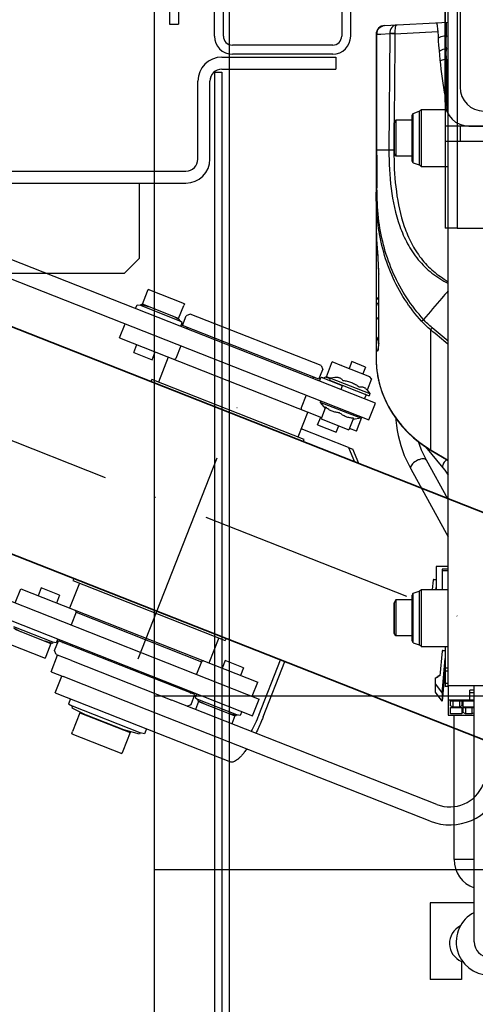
# Model space of a CAD drawing. Header units: millimetres. Extents: x 0 to 6300, y 0 to 4455.
# Tile 12 of 23: x 2774 to 2926, y 1694 to 2022. Entities that reach past the tile are written whole.
import ezdxf

# ---------------------------------------------------------------- set-up
doc = ezdxf.new("R2010")
doc.units = ezdxf.units.MM
doc.header["$LTSCALE"] = 6
doc.header["$PDSIZE"] = -3
doc.linetypes.add('ACAD_ISO10W100', pattern=[18, 12, -3, 0, -3])
for name, color, linetype in [('Cars', 2, 'Continuous'), ('CarSlings', 252, 'Continuous'), ('CONT_25', 1, 'Continuous'), ('DIM_35', 7, 'Continuous'), ('Electrification', 181, 'Continuous'), ('Fixings', 25, 'Continuous'), ('Machinery', 94, 'Continuous'), ('ShaftEq', 1, 'Continuous')]:
    doc.layers.add(name, color=color, linetype=linetype)
doc.layers.add('Centerline', color=1, linetype='ACAD_ISO10W100', lineweight=25)
doc.layers.add('Ropesusp', color=5, linetype='Continuous', lineweight=35)
doc.styles.add('Arial', font='arial.ttf')
doc.dimstyles.new('KONE_mm', dxfattribs={"dimscale": 15, "dimtxt": 2, "dimasz": 2, "dimexe": 1, "dimexo": 0, "dimgap": 1, "dimtad": 1, "dimdec": 0, "dimrnd": 0.01, "dimzin": 0, "dimdsep": 46, "dimtxsty": 'Arial', "dimsah": 1, "dimcen": 0, "dimclrd": 256, "dimclre": 256, "dimclrt": 256, "dimadec": 1, "dimazin": 2, "dimtfac": 1, "dimtdec": 0, "dimtmove": 0, "dimatfit": 3, "dimfxl": 1, "dimtolj": 1, "dimtzin": 0, "dimarcsym": 0})

# ---------------------------------------------------------------- blocks, each defined once
blk = doc.blocks.new('*U365')
at = {"layer": 'Cars'}
blk.add_line((550, -700), (550, 700), dxfattribs=at)
at = {"layer": 'Cars', "ltscale": 20}
blk.add_line((575, -700), (575, 700), dxfattribs=at)
blk = doc.blocks.new('*U393')
at = {"layer": 'CarSlings'}
for p, q in [((570, -56), (570, 56)), ((573, -56), (573, 56)), ((612.5, -37), (612.5, -56)), ((615.5, -56), (615.5, -37)), ((609.5, -59), (576, -59)), ((609.5, -62), (576, -62)), ((572.5, -63), (610.5, -63)), ((610.5, -63), (610.5, -67)), ((572.5, -67), (610.5, -67)), ((564.5, -97), (564.5, -71)), ((568.5, -97), (568.5, -71)), ((350, -101), (560.5, -101)), ((-560.5, -105), (560.5, -105)), ((545, -130), (545, -105)), ((540, -135), (545, -130)), ((-540, -135), (540, -135))]:
    blk.add_line(p, q, dxfattribs=at)
for centre, radius, start, end in [((576, -56), 6, 180, 270), ((576, -56), 3, 180, 270), ((609.5, -56), 6, 270, 0), ((609.5, -56), 3, 270, 0), ((572.5, -71), 8, 90, 180), ((572.5, -71), 4, 90, 180), ((580, -74), 12, 153.6303, 162.7682), ((560.5, -97), 8, 270, 0), ((560.5, -97), 4, 270, 0)]:
    blk.add_arc(centre, radius, start, end, dxfattribs=at)
blk = doc.blocks.new('*U395')
at = {"layer": 'CarSlings'}
for p, q in [((621.95, 66.06), (617.04, 66.06)), ((617.04, 66.06), (617.04, 63.56)), ((621.95, 66.06), (621.95, 63.56)), ((558, 63.56), (545, 63.56)), ((545, 62.98), (545, 63.56)), ((545, 58.26), (545, 62.98)), ((558, 63.56), (558, 62.98)), ((558, 58.26), (558, 62.98)), ((614.5, 63.56), (611, 63.56)), ((611, 62.98), (611, 63.56)), ((611, 58.26), (611, 62.98)), ((614.5, 63.56), (614.48, 63.56)), ((614.5, 63.55), (614.48, 63.55)), ((624.5, 63.56), (614.5, 63.56)), ((625.27, 63.11), (624.5, 63.56)), ((625.27, 63.11), (625.27, 59.11)), ((561, 61.06), (560, 60.06)), ((560, 56.56), (560, 60.06)), ((608, 61.06), (561, 61.06)), ((608, 61.06), (609, 60.06)), ((609, 56.56), (609, 60.06)), ((613.72, 59.11), (612.4, 58.35)), ((625.27, 59.11), (626.6, 58.35)), ((629.5, 56.06), (-629.5, 56)), ((543.4, 57.46), (544.5, 57.68)), ((543.4, 56.06), (543.4, 57.46)), ((544.5, 58.04), (547.03, 58.26)), ((544.5, 57.68), (544.5, 58.04)), ((544.5, 57.68), (558.5, 57.68)), ((558, 58.26), (545, 58.26)), ((558.5, 58.04), (555.96, 58.26)), ((558.5, 57.68), (558.5, 58.04)), ((559.6, 57.46), (558.5, 57.68)), ((559.6, 56.06), (559.6, 57.46)), ((609, 56.56), (560, 56.56)), ((609.4, 57.46), (610.5, 57.68)), ((609.4, 57.46), (617.04, 57.46)), ((609.4, 56.06), (609.4, 57.46)), ((610.5, 58.05), (612.4, 58.21)), ((610.5, 57.68), (610.5, 58.05)), ((612.4, 58.26), (611, 58.26)), ((612.4, 58.35), (626.6, 58.35)), ((612.4, 58.35), (612.4, 57.56)), ((612.4, 57.56), (626.6, 57.56)), ((617.04, 57.56), (617.04, 56.06)), ((625.6, 57.46), (625.1, 57.56)), ((625.6, 56.06), (625.6, 57.46)), ((626.6, 58.35), (626.6, 57.56)), ((629.5, 50.06), (629.5, 56.06)), ((-629.5, 50), (629.5, 50.06)), ((542, 45.06), (542, 50.06)), ((562, 50.06), (562, 45.56)), ((607, 50.06), (607, 45.56)), ((612.25, 50.06), (612.25, 49.56)), ((626.75, 49.56), (612.25, 49.56)), ((612.25, 49.56), (614.5, 48.26)), ((626.75, 49.56), (624.5, 48.26)), ((626.75, 50.06), (626.75, 49.56)), ((627, 45.06), (627, 50.06)), ((614.5, 48.71), (614.5, 44.56)), ((624.5, 48.71), (624.5, 44.56)), ((542, 45.06), (614.5, 45.06)), ((548.17, 42.26), (548.17, 45.06)), ((554.82, 42.26), (554.82, 45.06)), ((559.5, 45.06), (559.5, 36.06)), ((609.5, 45.06), (609.5, 36.06)), ((614.17, 42.26), (614.17, 45.06)), ((614.5, 44.56), (624.5, 44.56)), ((620.82, 42.26), (620.82, 44.56)), ((627, 45.06), (624.5, 45.06)), ((548.17, 42.26), (554.82, 42.26)), ((614.17, 42.26), (620.82, 42.26)), ((626.51, 39.06), (609.5, 39.06)), ((626.51, 39.06), (628.06, 39.06)), ((626.51, 39.06), (630.13, 35.31)), ((631.68, 35.31), (628.06, 39.06)), ((611.82, 36.06), (557.17, 36.06)), ((557.17, 35.31), (557.17, 36.06)), ((611.82, 35.31), (611.82, 36.06)), ((557.18, -35.19), (557.18, -35.94)), ((557.18, -35.94), (611.83, -35.94)), ((559.5, -35.94), (559.5, -44.94)), ((609.5, -35.94), (609.5, -44.94)), ((611.83, -35.19), (611.83, -35.94)), ((631.34, -54.94), (631.34, -35.19)), ((632.9, -54.94), (632.9, -35.19)), ((554.83, -42.14), (548.18, -42.14)), ((548.18, -42.14), (548.18, -44.94)), ((554.83, -42.14), (554.83, -44.94)), ((620.83, -42.14), (614.18, -42.14)), ((614.18, -42.14), (614.18, -44.94)), ((620.83, -42.14), (620.83, -44.94)), ((542, -44.94), (627, -44.94)), ((542, -49.94), (542, -44.94)), ((562, -45.44), (607, -45.44)), ((562, -45.44), (562, -49.94)), ((607, -45.44), (607, -49.94)), ((627, -49.94), (627, -44.94)), ((-629.5, -50), (629.5, -49.94)), ((629.5, -55.94), (629.5, -49.94)), ((-629.5, -56), (629.5, -55.94)), ((558.5, -57.56), (544.5, -57.56)), ((544.5, -57.93), (547.04, -58.14)), ((545, -58.14), (558, -58.14)), ((558.5, -57.93), (555.97, -58.14)), ((558, -58.14), (558, -62.86)), ((559.6, -57.34), (558.5, -57.56)), ((558.5, -57.56), (558.5, -57.93)), ((559.6, -55.94), (559.6, -57.34)), ((609, -56.44), (560, -56.44)), ((560, -59.94), (560, -56.44)), ((609, -59.94), (609, -56.44)), ((609.4, -55.94), (609.4, -57.34)), ((609.4, -57.34), (610.5, -57.56)), ((624.5, -57.56), (610.5, -57.56)), ((610.5, -57.56), (610.5, -57.93)), ((610.5, -57.93), (613.04, -58.14)), ((611, -58.14), (624, -58.14)), ((611, -58.14), (611, -60.94)), ((624.5, -57.93), (621.97, -58.14)), ((624, -58.14), (624, -60.94)), ((625.6, -57.34), (624.5, -57.56)), ((624.5, -57.56), (624.5, -57.93)), ((625.6, -55.94), (625.6, -57.34)), ((561, -60.94), (560, -59.94)), ((561, -60.94), (561.5, -60.94)), ((566.5, -60.94), (561.5, -60.94)), ((561.5, -66.94), (561.5, -60.94)), ((566.5, -60.94), (602.5, -60.94)), ((697.5, -60.93), (602.5, -60.94)), ((608, -60.94), (609, -59.94)), ((545, -63.44), (558, -63.44)), ((558, -62.86), (558, -63.44)), ((561.5, -66.94), (565.83, -66.94)), ((565.36, -72.94), (565.36, -66.94)), ((596.01, -66.94), (565.83, -66.94)), ((697.5, -66.93), (596.01, -66.94)), ((565.36, -72.94), (628.24, -72.94)), ((570.85, -72.94), (570.85, -74.74)), ((570.85, -74.74), (572.4, -75.01)), ((596.6, -75.01), (572.4, -75.01)), ((572.4, -75.01), (572.4, -75.53)), ((598.15, -74.74), (596.6, -75.01)), ((596.6, -75.01), (596.6, -75.53)), ((598.15, -72.94), (598.15, -74.74)), ((572.4, -75.53), (577.84, -76.04)), ((575.5, -76.14), (593.5, -76.14)), ((575.5, -76.14), (575.5, -82.84)), ((591.17, -76.04), (577.84, -76.04)), ((596.6, -75.53), (591.17, -76.04)), ((593.5, -76.14), (593.5, -82.84)), ((575.5, -83.64), (575.5, -82.84)), ((575.5, -83.64), (593.5, -83.64)), ((593.5, -82.84), (593.5, -83.64))]:
    blk.add_line(p, q, dxfattribs=at)
for centre, radius, start, end in [((614.25, 55.11), 8.45, 88.4085, 90.0014), ((561.5, 56.06), 0.5, 0.0029, 90.0029), ((607.5, 56.06), 0.5, 90.0029, 180.0029), ((561.5, 45.56), 0.5, 270.0029, 0.0029), ((607.5, 45.56), 0.5, 180.0029, 270.0029), ((561.5, -45.44), 0.5, 0.0029, 90.0029), ((607.5, -45.44), 0.5, 90.0029, 180.0029), ((697.5, -48.93), 18, 270.0029, 0.0029), ((697.5, -48.93), 12, 270.0029, 0.0029), ((561.5, -55.94), 0.5, 270.0029, 0.0029), ((607.5, -55.94), 0.5, 180.0029, 270.0029), ((577.9, -75.54), 0.6, 270.0029, 302.9214), ((591.1, -75.54), 0.6, 237.0844, 270.0029)]:
    blk.add_arc(centre, radius, start, end, dxfattribs=at)
for points, knots in [([(613.72, 59.11), (613.84, 59.18), (614.07, 59.3), (614.43, 59.45), (614.8, 59.54), (615.17, 59.57), (615.54, 59.54), (615.9, 59.45), (616.26, 59.3), (616.49, 59.18), (616.61, 59.11)], [0, 0, 0, 0, 0.13082, 0.257247, 0.379797, 0.5, 0.620203, 0.742753, 0.86918, 1, 1, 1, 1]), ([(616.61, 59.11), (617.08, 59.25), (617.79, 59.42), (618.76, 59.54), (619.25, 59.56), (619.5, 59.56)], [0, 0, 0, 0, 0.499901, 0.749951, 1, 1, 1, 1]), ([(619.5, 59.56), (619.74, 59.56), (620.23, 59.54), (621.2, 59.42), (621.91, 59.25), (622.38, 59.11)], [0, 0, 0, 0, 0.250049, 0.5001, 1, 1, 1, 1]), ([(622.38, 59.11), (622.5, 59.18), (622.73, 59.3), (623.09, 59.45), (623.46, 59.54), (623.83, 59.57), (624.2, 59.54), (624.56, 59.45), (624.92, 59.3), (625.15, 59.18), (625.27, 59.11)], [0, 0, 0, 0, 0.13082, 0.257247, 0.379797, 0.5, 0.620203, 0.742753, 0.86918, 1, 1, 1, 1]), ([(619.5, 48.71), (619.09, 48.57), (618.47, 48.4), (617.63, 48.28), (617, 48.25), (616.36, 48.28), (615.52, 48.4), (614.9, 48.57), (614.5, 48.71)], [0, 0, 0, 0, 0.2508, 0.375538, 0.5, 0.624462, 0.7492, 1, 1, 1, 1]), ([(624.5, 48.71), (624.09, 48.57), (623.47, 48.4), (622.63, 48.28), (622, 48.25), (621.36, 48.28), (620.52, 48.4), (619.9, 48.57), (619.5, 48.71)], [0, 0, 0, 0, 0.2508, 0.375538, 0.5, 0.624462, 0.7492, 1, 1, 1, 1]), ([(631.34, -54.94), (631.34, -55.98), (631.28, -57.99), (631.07, -59.99), (630.93, -60.95)], [0, 0, 0, 0, 0.516442, 1, 1, 1, 1]), ([(632.9, -54.94), (632.9, -55.45), (632.87, -57.46), (632.77, -59.46), (632.63, -60.95)], [0, 0, 0, 0, 0.254262, 1, 1, 1, 1]), ([(631.71, -66.95), (631.6, -67.4), (631.39, -68.25), (631.01, -69.44), (630.61, -70.47), (630.18, -71.34), (629.73, -72.03), (629.26, -72.54), (628.76, -72.86), (628.4, -72.94), (628.24, -72.94)], [0, 0, 0, 0, 0.190161, 0.36218, 0.514835, 0.647407, 0.759911, 0.853536, 0.931476, 1, 1, 1, 1])]:
    blk.add_open_spline(points, degree=3, knots=knots, dxfattribs=at)
at = {"layer": 'Centerline'}
for p, q in [((587, -52.25), (587, 52.25)), ((-706.5, 0), (706.5, 0))]:
    blk.add_line(p, q, dxfattribs=at)
at = {"layer": 'Ropesusp'}
for p, q in [((705.5, 35.32), (463.5, 35.3)), ((463.5, -35.2), (705.5, -35.18))]:
    blk.add_line(p, q, dxfattribs=at)
blk = doc.blocks.new('*U397')
at = {"layer": 'CarSlings'}
for p, q in [((-2.5, 0), (-2.5, -503)), ((0, 0), (-2.5, 0)), ((0, 0), (0, -503))]:
    blk.add_line(p, q, dxfattribs=at)
blk = doc.blocks.new('KONE-COM-SLG20-TOP')
at = {"layer": 'CarSlings'}
for points in [[(29.99, 52), (26.99, 52)], [(26.99, 52), (26.99, 29.07)], [(29.99, 52), (29.99, 29.07)], [(22.93, 22.1), (23.38, 22.1), (23.73, 22.1), (24.08, 22.18), (24.35, 22.27), (24.7, 22.27), (25.05, 22.45), (25.4, 22.54), (25.67, 22.63), (26.02, 22.8), (26.29, 22.98), (26.64, 23.07), (26.9, 23.33), (27.17, 23.51), (27.43, 23.68), (27.7, 23.95), (27.96, 24.13), (28.14, 24.39), (28.4, 24.65), (28.58, 24.92), (28.76, 25.18), (28.93, 25.45), (29.11, 25.8), (29.29, 26.07), (29.46, 26.33), (29.55, 26.68), (29.64, 27.04), (29.73, 27.39), (29.82, 27.65), (29.9, 28.01), (29.9, 28.36), (29.99, 28.71), (29.99, 29.07)], [(22.93, 25.1), (23.38, 25.1), (23.82, 25.18), (24.17, 25.27), (24.52, 25.45), (24.88, 25.54), (25.23, 25.8), (25.49, 25.98), (25.85, 26.24), (26.02, 26.6), (26.29, 26.86), (26.46, 27.21), (26.64, 27.57), (26.82, 27.92), (26.9, 28.27), (26.99, 28.71), (26.99, 29.07)], [(-19.49, 25.98), (-25.05, 25.98)], [(-25.05, 10.45), (-25.05, 25.98)], [(-21.52, 25.1), (-21.79, 25.1), (-22.05, 25.01), (-22.41, 24.92), (-22.67, 24.83), (-22.93, 24.74), (-23.2, 24.57), (-23.46, 24.39), (-23.64, 24.21), (-23.82, 23.95), (-23.99, 23.77), (-24.17, 23.51), (-24.26, 23.24), (-24.43, 22.98), (-24.43, 22.63), (-24.52, 22.36), (-24.52, 22.01)], [(22.93, 25.1), (-21.52, 25.1)], [(-21.52, 22.1), (-21.52, 25.1)], [(-19.49, 25.1), (-19.49, 25.98)], [(-24.52, 22.01), (-24.52, 21.74), (-24.43, 21.39), (-24.43, 21.13), (-24.26, 20.86), (-24.17, 20.6), (-23.99, 20.33), (-23.82, 20.07), (-23.64, 19.89), (-23.46, 19.72), (-23.2, 19.54), (-22.93, 19.36), (-22.67, 19.27), (-22.41, 19.1), (-22.05, 19.1), (-21.79, 19.01), (-21.52, 19.01)], [(22.93, 22.1), (-21.52, 22.1)], [(-21.52, 22.1), (-21.52, 22.01)], [(-21.52, 22.01), (9, 22.01)], [(-21.52, 22.01), (-21.52, 19.01)], [(-21.52, 22.01), (-21.52, 22.01)], [(-19.49, 22.01), (-19.49, 22.1)], [(15.97, 14.95), (15.97, 15.39), (15.97, 15.75), (15.88, 16.1), (15.79, 16.36), (15.79, 16.72), (15.7, 17.07), (15.53, 17.42), (15.44, 17.69), (15.26, 18.04), (15.17, 18.3), (15, 18.66), (14.82, 18.92), (14.55, 19.19), (14.38, 19.45), (14.11, 19.72), (13.94, 19.98), (13.67, 20.16), (13.41, 20.42), (13.14, 20.6), (12.88, 20.77), (12.61, 20.95), (12.35, 21.13), (12, 21.3), (11.73, 21.48), (11.38, 21.57), (11.03, 21.66), (10.76, 21.74), (10.41, 21.83), (10.06, 21.92), (9.7, 21.92), (9.35, 22.01), (9, 22.01)], [(-32.02, 13.98), (-32.02, 16.54)], [(-32.02, 16.54), (-25.05, 16.54)], [(-25.05, 16.54), (0, 16.54)], [(-21.52, 19.01), (9, 19.01)], [(-19.49, 16.54), (-19.49, 19.01)], [(0, 16.54), (0, 10.45)], [(0, 16.54), (1.94, 16.54)], [(1.94, 13.98), (1.94, 16.54)], [(12.97, 14.95), (12.97, 15.39), (12.88, 15.83), (12.79, 16.19), (12.7, 16.54), (12.53, 16.89), (12.26, 17.25), (12.08, 17.51), (11.82, 17.86), (11.56, 18.04), (11.2, 18.3), (10.85, 18.48), (10.5, 18.66), (10.14, 18.83), (9.79, 18.92), (9.35, 19.01), (9, 19.01)], [(-34.05, 11.6), (-34.05, 13.98)], [(-34.05, 13.98), (-32.02, 13.98)], [(-25.05, 13.98), (-32.02, 13.98)], [(-25.05, 13.36), (0, 13.36)], [(1.94, 13.98), (0, 13.98)], [(0, 13.28), (3, 13.28)], [(3.97, 13.98), (1.94, 13.98)], [(6, 10.98), (1.94, 13.98)], [(6, 11.95), (5.91, 12.39), (5.82, 12.75), (5.65, 13.1), (5.38, 13.45), (5.12, 13.63), (4.76, 13.8), (4.41, 13.98), (3.97, 13.98)], [(12.97, 14.95), (12.97, 13.98)], [(12.97, 13.01), (12.97, 13.98)], [(15.97, 14.95), (15.97, 13.98)], [(15.97, 13.98), (15.97, 13.01)], [(-34.05, 11.6), (-33.96, 11.34), (-33.87, 11.07), (-33.7, 10.89), (-33.52, 10.72)], [(-29.29, 8.34), (-33.52, 10.72)], [(0, 10.45), (-25.05, 10.45)], [(-23.02, 10.45), (-23.02, 8.25)], [(0, 8.25), (4.15, 12.39)], [(4.94, -11.78), (4.94, 11.78)], [(8.38, 13.01), (5.73, 13.01)], [(6, 10.98), (6, 11.95)], [(6, 10.98), (17.99, 10.98)], [(6, -10.98), (6, 10.98)], [(15.97, 13.01), (8.47, 13.01)], [(10.5, -10.98), (10.5, 10.98)], [(15.97, 13.01), (15.97, 10.98)], [(17.99, 10.98), (17.99, -10.98)], [(-29.29, 8.34), (-29.02, 8.25), (-28.76, 8.25)], [(-28.49, 8.25), (-28.76, 8.25)], [(-28.49, 8.25), (-28.23, 8.25), (-27.96, 8.34), (-27.79, 8.51), (-27.61, 8.69)], [(-26.99, 8.95), (-27.35, 8.87), (-27.61, 8.69)], [(-26.37, 8.69), (-26.73, 8.87), (-26.99, 8.95)], [(-26.37, 8.69), (-26.29, 8.51), (-26.02, 8.34), (-25.85, 8.25), (-25.58, 8.25)], [(0, 8.25), (-25.58, 8.25)], [(0, -8.25), (0, 8.25)], [(-33.52, -10.72), (-29.29, -8.42)], [(-28.76, -8.25), (-29.02, -8.25), (-29.29, -8.42)], [(-28.76, -8.25), (-28.49, -8.25)], [(-27.61, -8.69), (-27.79, -8.51), (-27.96, -8.34), (-28.23, -8.25), (-28.49, -8.25)], [(-26.99, -9.04), (-27.35, -8.95), (-27.61, -8.69)], [(-26.37, -8.69), (-26.73, -8.95), (-26.99, -9.04)], [(-25.58, -8.25), (-25.85, -8.25), (-26.02, -8.34), (-26.29, -8.51), (-26.37, -8.69)], [(-25.58, -8.25), (0, -8.25)], [(-23.02, -8.25), (-23.02, -10.54)], [(4.15, -12.39), (0, -8.25)], [(-33.52, -10.72), (-33.7, -10.89), (-33.87, -11.07), (-33.96, -11.34), (-34.05, -11.6)], [(-34.05, -13.98), (-34.05, -11.6)], [(-25.05, -10.54), (-25.05, -25.98)], [(-25.05, -10.54), (0, -10.54)], [(0, -10.54), (0, -16.54)], [(1.94, -13.98), (6, -10.98)], [(3.97, -13.98), (4.41, -13.98), (4.76, -13.89), (5.12, -13.63), (5.38, -13.45), (5.65, -13.1), (5.82, -12.75), (5.91, -12.39), (6, -12.04)], [(5.73, -13.01), (8.38, -13.01)], [(17.99, -10.98), (6, -10.98)], [(6, -12.04), (6, -10.98)], [(15.97, -13.01), (8.47, -13.01)], [(12.97, -13.98), (12.97, -13.01)], [(15.97, -10.98), (15.97, -13.01)], [(15.97, -13.01), (15.97, -13.98)], [(-34.05, -13.98), (-32.02, -13.98)], [(-32.02, -16.54), (-32.02, -13.98)], [(-32.02, -13.98), (-25.05, -13.98)], [(-30.96, -16.54), (-30.96, -13.98)], [(-26.11, -16.54), (-26.11, -13.98)], [(0, -13.45), (-25.05, -13.45)], [(3, -13.28), (0, -13.28)], [(0, -13.98), (1.94, -13.98)], [(1.94, -16.54), (1.94, -13.98)], [(3.97, -13.98), (1.94, -13.98)], [(9, -22.01), (9.35, -22.01), (9.7, -22.01), (10.06, -21.92), (10.41, -21.83), (10.76, -21.83), (11.03, -21.66), (11.38, -21.57), (11.73, -21.48), (12, -21.3), (12.35, -21.13), (12.61, -21.04), (12.88, -20.77), (13.14, -20.6), (13.41, -20.42), (13.67, -20.16), (13.94, -19.98), (14.11, -19.72), (14.38, -19.45), (14.55, -19.19), (14.82, -18.92), (15, -18.66), (15.17, -18.3), (15.26, -18.04), (15.44, -17.77), (15.53, -17.42), (15.7, -17.07), (15.79, -16.72), (15.79, -16.45), (15.88, -16.1), (15.97, -15.75), (15.97, -15.39), (15.97, -15.04)], [(9, -19.01), (9.35, -19.01), (9.79, -18.92), (10.14, -18.83), (10.5, -18.66), (10.85, -18.57), (11.2, -18.3), (11.56, -18.13), (11.82, -17.86), (12.08, -17.6), (12.26, -17.25), (12.53, -16.89), (12.7, -16.54), (12.79, -16.19), (12.88, -15.83), (12.97, -15.39), (12.97, -15.04)], [(12.97, -13.98), (12.97, -15.04)], [(15.97, -13.98), (15.97, -15.04)], [(-25.05, -16.54), (-32.02, -16.54)], [(0, -16.54), (-25.05, -16.54)], [(-21.52, -19.01), (-21.79, -19.01), (-22.05, -19.1), (-22.41, -19.19), (-22.67, -19.27), (-22.93, -19.36), (-23.2, -19.54), (-23.46, -19.72), (-23.64, -19.89), (-23.82, -20.16), (-23.99, -20.33), (-24.17, -20.6), (-24.26, -20.86), (-24.43, -21.13), (-24.43, -21.48), (-24.52, -21.74), (-24.52, -22.1)], [(-21.52, -22.01), (-21.52, -19.01)], [(9, -19.01), (-21.52, -19.01)], [(-19.49, -19.01), (-19.49, -16.54)], [(1.94, -16.54), (0, -16.54)], [(-24.52, -22.1), (-24.52, -22.36), (-24.43, -22.71), (-24.43, -22.98), (-24.26, -23.24), (-24.17, -23.51), (-23.99, -23.77), (-23.82, -24.04), (-23.64, -24.21), (-23.46, -24.39), (-23.2, -24.57), (-22.93, -24.74), (-22.67, -24.83), (-22.41, -25.01), (-22.05, -25.01), (-21.79, -25.1), (-21.52, -25.1)], [(9, -22.01), (-21.52, -22.01)], [(-21.52, -22.01), (-21.52, -22.1)], [(-21.52, -22.1), (-21.52, -25.1)], [(-21.52, -22.1), (22.93, -22.1)], [(-21.52, -22.1), (-21.52, -22.1)], [(-19.49, -22.1), (-19.49, -22.01)], [(29.99, -29.15), (29.99, -28.71), (29.9, -28.36), (29.9, -28.01), (29.82, -27.74), (29.73, -27.39), (29.64, -27.04), (29.55, -26.68), (29.46, -26.42), (29.29, -26.07), (29.11, -25.8), (28.93, -25.45), (28.76, -25.18), (28.58, -24.92), (28.4, -24.65), (28.14, -24.39), (27.96, -24.13), (27.7, -23.95), (27.43, -23.68), (27.17, -23.51), (26.9, -23.33), (26.64, -23.16), (26.29, -22.98), (26.02, -22.8), (25.67, -22.63), (25.4, -22.54), (25.05, -22.45), (24.7, -22.36), (24.35, -22.27), (24.08, -22.18), (23.73, -22.18), (23.38, -22.1), (22.93, -22.1)], [(-25.05, -25.98), (-19.49, -25.98)], [(-21.52, -25.1), (22.93, -25.1)], [(-19.49, -25.98), (-19.49, -25.1)], [(26.99, -29.15), (26.99, -28.71), (26.9, -28.27), (26.82, -27.92), (26.64, -27.57), (26.46, -27.21), (26.29, -26.86), (26.02, -26.6), (25.85, -26.24), (25.49, -26.07), (25.23, -25.8), (24.88, -25.63), (24.52, -25.45), (24.17, -25.27), (23.82, -25.18), (23.38, -25.1), (22.93, -25.1)], [(26.99, -29.15), (26.99, -52)], [(29.99, -29.15), (29.99, -52)], [(29.99, -52), (26.99, -52)]]:
    blk.add_lwpolyline(points, dxfattribs=at)
blk = doc.blocks.new('*U416')
at = {"layer": 'Centerline'}
for p, q in [((10.87, 85), (-11, 85)), ((-153, 52), (-153, -120)), ((-243, 0), (-73, 0)), ((-144, 0), (5.53, 0)), ((10.87, -85), (-11, -85))]:
    blk.add_line(p, q, dxfattribs=at)
at = {"layer": 'Fixings'}
for p, q in [((-11, -120), (-11, 109.96)), ((-10.25, 110), (0, 110)), ((0, -120), (0, 110)), ((-17.27, 105.82), (-46.32, 52.44)), ((-243, 74), (-243, 2)), ((-239, 74), (-243, 74)), ((-239, 74), (-239, 2)), ((-239, 52), (-104, 52)), ((-104, 52), (-81.5, 52)), ((-81.5, 52), (-73, 52)), ((-73, -120), (-73, 52)), ((-167, 42), (-63.89, 42)), ((-175, 34), (-175, -112)), ((-243, -2), (-243, 2)), ((-239, -2), (-239, 2)), ((-243, 0), (-239, 0)), ((-243, -2), (-243, -120)), ((-239, -2), (-239, -120)), ((-239, -120), (-243, -120)), ((-239, -120), (-234, -120)), ((-234, -120), (-73, -120)), ((-11, -120), (-167, -120)), ((0, -120), (-11, -120))]:
    blk.add_line(p, q, dxfattribs=at)
for centre, radius, start, end in [((-10.25, 102), 8, 95.4128, 151.4486), ((-10.25, 102), 8, 90, 95.4128), ((-63.89, 62), 20, 270, 331.4486), ((-139, 43), 5, 180, 191.6279), ((-167, 34), 8, 90, 180), ((-167, -112), 8, 180, 270)]:
    blk.add_arc(centre, radius, start, end, dxfattribs=at)
blk = doc.blocks.new('*U420')
at = {"layer": 'Electrification'}
for p, q in [((0, -78), (0, 74)), ((5, 74), (5, -73)), ((152, -86), (0, -86)), ((0, -86), (0, -91)), ((5, -86), (5, -91)), ((8, -86), (160, -86)), ((0, -91), (147, -91))]:
    blk.add_line(p, q, dxfattribs=at)
for centre in [(13, -73), (8, -78)]:
    blk.add_arc(centre, 8, 180, 270, dxfattribs=at)
blk = doc.blocks.new('T-0008158422_SEP_and_KDX14_and_TravelinCable_Planview.dwg_0')
at = {"layer": 'CONT_25'}
for points in [[(-243.73, -29), (-243.73, 29), (96.27, 29), (96.27, -29)], [(96.27, -29), (96.27, 29), (63.27, 29), (63.27, -29)]]:
    blk.add_lwpolyline(points, close=True, dxfattribs=at)
blk = doc.blocks.new('*U428')
at = {"layer": 'Machinery'}
for p, q in [((1, -272.5), (1, 272.5)), ((-20.16, -52.42), (1, -51.32)), ((0.44, -55.99), (0.44, -51.34)), ((-23, -55.42), (-23, -163.63)), ((-22.79, -55.39), (-22.33, -55.37)), ((-22.77, -93.99), (-22.79, -55.39)), ((-22.33, -55.37), (-21.4, -55.32)), ((-21.4, -55.32), (-18.41, -55.17)), ((-18.42, -55.17), (-18.73, -93.99)), ((-16.73, -55.24), (-2.44, -54.49)), ((-16.73, -55.08), (-16.73, -55.24)), ((0.44, -55.99), (1, -55.94)), ((0.45, -60.2), (1, -60.15)), ((0.44, -63.79), (1, -63.74)), ((0.44, -63.79), (0.44, -78.32)), ((-10.61, -81.77), (-8.68, -81.07)), ((-10.61, -98.23), (-10.61, -81.77)), ((-8.68, -81.07), (-8.68, -98.93)), ((-8, -80.5), (-8, -99.5)), ((-8, -80.5), (1, -80.5)), ((0.87, -80.34), (0.91, -80.52)), ((-16.45, -84), (-17, -84.95)), ((-17, -95.06), (-17, -84.95)), ((-17, -84.95), (-17, -95.06)), ((-16.98, -84), (-16.98, -84.95)), ((-16.45, -84), (-16.45, -96)), ((-11, -84), (-16.45, -84)), ((-11, -97.66), (-11, -82.34)), ((-17, -86.99), (-17.06, -94)), ((-18.73, -93.99), (-22.77, -93.99)), ((-22.77, -95.71), (-22.77, -93.99)), ((-17.06, -94), (-18.73, -93.99)), ((-16.45, -96), (-17, -95.06)), ((-11, -96), (-16.45, -96)), ((-10.61, -98.23), (-8.68, -98.93)), ((-8, -99.5), (1, -99.5)), ((-22.7, -108.04), (-22.72, -106.62)), ((-23, -118.49), (-23, -120.87)), ((-22.93, -122.04), (-22.92, -122.04)), ((-22.25, -134.47), (-22.25, -157.46)), ((-22.12, -158.51), (-22.12, -135.37)), ((-7.81, -151.07), (-7.16, -150.49)), ((-4.79, -193.91), (-4.79, -153.93)), ((-22.25, -157.46), (-22.25, -157.46)), ((-6.5, -192.96), (-0.74, -199.94)), ((-6.15, -193.21), (-4.73, -194.1)), ((-4.79, -193.91), (-4.72, -193.95)), ((-4.72, -193.95), (-4.6, -194.03)), ((-4.66, -194.14), (1, -197.54)), ((-4.6, -194.03), (1, -197.38)), ((-12.14, -198.98), (-11.45, -200.3)), ((1, -210.5), (-6.19, -197.42)), ((-11.45, -200.3), (1, -222.94)), ((-2.99, -232.86), (-2.99, -240.5)), ((1, -232.87), (-2.99, -232.86)), ((-0.99, -233.71), (-0.99, -240.5)), ((1, -233.71), (-0.99, -233.71)), ((1, -234.24), (-0.99, -234.24)), ((-3.99, -237.39), (-4.26, -240.5)), ((-3.69, -237.16), (-2.99, -237.16)), ((-11, -257.66), (-11, -242.34)), ((-11, -242.69), (-11, -244)), ((-10.61, -241.77), (-8.68, -241.07)), ((-10.61, -258.23), (-10.61, -241.77)), ((-8.68, -241.07), (-8.68, -258.93)), ((-8, -240.5), (-8, -259.5)), ((-8, -240.5), (1, -240.5)), ((-3.05, -240.5), (-2.99, -239.83)), ((-16.45, -244), (-17, -244.95)), ((-17, -255.06), (-17, -244.95)), ((-17, -244.95), (-17, -255.06)), ((-16.45, -244), (-16.45, -256)), ((-11, -244), (-16.45, -244)), ((-16.45, -256), (-17, -255.06)), ((-11, -256), (-16.45, -256)), ((-10.61, -258.23), (-8.68, -258.93)), ((-8, -259.5), (1, -259.5)), ((-0.99, -261.08), (-1.7, -269.32)), ((-0.69, -260.84), (0.01, -260.84)), ((0.01, -259.5), (0, -272.79)), ((-1, -275.05), (0.01, -263.52)), ((0, -266.17), (-1, -277.7)), ((0, -266.64), (1, -266.64)), ((1, -267.7), (0, -267.7)), ((-3.2, -274.73), (-3.2, -269.92)), ((-2.97, -270.04), (-3.2, -269.92)), ((-3.2, -272.08), (-1, -275.05)), ((-2.97, -269.83), (-2.97, -270.04)), ((-2.52, -269.83), (-2.97, -269.83)), ((-2.52, -269.56), (-2.52, -269.83)), ((-2.2, -269.56), (-2.52, -269.56)), ((-2.2, -269.32), (-2.2, -269.56)), ((-1.7, -269.32), (-2.2, -269.32)), ((0, -271.73), (1, -271.73)), ((-1, -277.7), (-3.2, -274.73)), ((-1, -275.05), (-1, -277.7)), ((1, -272.79), (0, -272.79)), ((1, -272.5), (1, -282.44)), ((1, -272.5), (16, -272.5)), ((8.3, -274.91), (8.3, -274.07)), ((9.73, -274.07), (8.3, -274.07)), ((8.3, -277.35), (8.3, -274.91)), ((9.73, -274.92), (8.3, -274.91)), ((9.73, -358.02), (9.73, -272.5)), ((9.73, -277.35), (1, -277.35)), ((1.8, -279.31), (1.8, -277.67)), ((1.8, -277.67), (5.6, -277.67)), ((2.6, -277.67), (2.6, -279.74)), ((4.8, -277.67), (4.8, -279.74)), ((5.6, -277.67), (5.6, -279.31)), ((6, -279.74), (6, -277.67)), ((6, -277.67), (9.73, -277.67)), ((2.6, -279.74), (1.8, -279.31)), ((1.8, -281.96), (1.8, -279.89)), ((1.8, -279.89), (5.6, -279.9)), ((5.6, -281.96), (1.8, -281.96)), ((4.8, -279.74), (2.6, -279.74)), ((5.6, -279.31), (4.8, -279.74)), ((5.6, -279.9), (5.6, -281.96)), ((9.73, -279.74), (6, -279.74)), ((6, -281.54), (6, -279.9)), ((6, -279.9), (9.73, -279.9)), ((6.8, -281.96), (6, -281.54)), ((6.8, -279.9), (6.8, -281.96)), ((9, -281.96), (6.8, -281.96)), ((9, -279.9), (9, -281.96)), ((9.73, -281.58), (9, -281.96)), ((9.4, -282.44), (9.73, -282.21)), ((1, -282.44), (9.4, -282.44)), ((3, -330.5), (3, -282.44)), ((9.73, -330.5), (3, -330.5)), ((-5, -345), (-5, -370.5)), ((9.73, -345), (-5, -345)), ((5.5, -364.5), (5.5, -370.5)), ((5.5, -370.5), (-5, -370.5))]:
    blk.add_line(p, q, dxfattribs=at)
for points in [[(-23, -118.7), (-23, -119.37), (-22.99, -120.03), (-22.97, -120.68), (-22.95, -121.34), (-22.93, -122.04)], [(-22.93, -122.04), (-22.84, -123.71), (-22.75, -125.22), (-22.65, -126.68), (-22.55, -128.07), (-22.46, -129.39), (-22.39, -130.63), (-22.33, -131.78), (-22.28, -132.83), (-22.26, -133.78), (-22.25, -134.47)], [(-22.25, -157.46), (-22.26, -157.7), (-22.26, -157.94), (-22.27, -158.14), (-22.28, -158.3), (-22.29, -158.42), (-22.3, -158.51), (-22.3, -158.52)], [(-23, -163.63), (-22.97, -165.04), (-22.76, -167.54), (-22.36, -170.03), (-21.76, -172.49), (-20.97, -174.92), (-19.99, -177.3), (-18.83, -179.62), (-17.49, -181.87), (-15.98, -184.03), (-14.31, -186.1), (-12.48, -188.06), (-10.5, -189.9), (-8.39, -191.62), (-6.15, -193.21)], [(-16.42, -183.41), (-16.38, -184.07), (-16.2, -185.77), (-15.95, -187.47), (-15.63, -189.16), (-15.23, -190.84), (-14.76, -192.51), (-14.21, -194.16), (-13.59, -195.79), (-12.9, -197.4), (-12.14, -198.98)], [(-6.19, -197.42), (-7, -195.86), (-7.83, -194.04), (-8.54, -192.2), (-8.85, -191.25)], [(-0.74, -199.94), (-0.12, -200.73), (0.59, -201.72), (1, -202.37)]]:
    blk.add_lwpolyline(points, dxfattribs=at)
for centre, radius, start, end in [((-20, -55.42), 3, 93, 180), ((-19.57, -55.4), 3.22, 168.3708, 179.9335), ((-10.4, -82.34), 0.6, 110, 180), ((-9.13, -79.85), 1.3, 290, 330), ((109.72, -56), 111.54, 192.0723, 192.3543), ((107.99, -56.37), 109.77, 192.3543, 192.6079), ((96.87, -94.92), 113.93, 179.5409, 180.0694), ((95.43, -94.92), 112.49, 180.0697, 180.4539), ((1381.3, -94.01), 1404.08, 180.06911, 180.51427), ((-10.4, -97.66), 0.6, 180, 250), ((-9.13, -100.15), 1.3, 30, 70), ((53.13, -118.5), 76.14, 179.9933, 182.6682), ((-21, -120.87), 2, 180, 192.9946), ((-78.68, -135.67), 56.56, 1.2156, 2.1168), ((-65.37, -135.39), 43.25, 0.0293, 1.2274), ((-1400.92, -1819.19), 2173.91, 49.84272, 50.02493), ((-17.78, -158.92), 5.23, 156.6217, 172.0379), ((-17.7, -158.96), 5.31, 148.9055, 156.5673), ((-17.95, -157.46), 4.31, 180.0543, 194.1903), ((-17.93, -158.9), 5.07, 172.0669, 179.9722), ((8.51, -163.63), 31.51, 180.0014, 182.2482), ((8.62, -163.63), 31.62, 182.2473, 182.7722), ((8.78, -163.62), 31.78, 182.7759, 186.7965), ((8.97, -163.6), 31.97, 186.7942, 187.2511), ((9.21, -163.56), 32.22, 187.256, 191.1966), ((9.49, -163.51), 32.5, 191.1933, 192.2848), ((9.78, -163.45), 32.8, 192.2877, 195.2487), ((10.09, -163.36), 33.12, 195.2471, 197.1263), ((10.31, -163.29), 33.35, 197.1262, 198.6216), ((16.59, -158.33), 41.51, 236.5566, 238.9996), ((-10.4, -242.34), 0.6, 110, 180), ((-10.25, -242.69), 0.752, 177.5964, 179.9987), ((-9.13, -239.85), 1.3, 290, 330), ((-10.4, -257.66), 0.6, 180, 250), ((-9.13, -260.15), 1.3, 30, 70), ((13, -330.5), 10, 180, 250.9244), ((14.73, -358.02), 11, 117.0605, 62.9223), ((8, -358.5), 6.5, 116.2787, 247.3801), ((14.73, -358.02), 5, 180, 0)]:
    blk.add_arc(centre, radius, start, end, dxfattribs=at)
for points, knots in [([(-22.72, -54.75), (-22.6, -54.14), (-21.98, -52.98), (-20.75, -52.46), (-20.16, -52.42)], [0, 0, 0, 0, 0.511145, 1, 1, 1, 1]), ([(-16.15, -52.21), (-16.76, -52.25), (-18.06, -53.05), (-18.42, -54.45), (-18.41, -55.17)], [0, 0, 0, 0, 0.460457, 1, 1, 1, 1]), ([(-16.15, -52.21), (-16.26, -52.22), (-16.5, -52.54), (-16.72, -53.48), (-16.76, -54.41), (-16.73, -55.08)], [0, 0, 0, 0, 0.11316, 0.32688, 1, 1, 1, 1]), ([(-2.9, -51.52), (-2.87, -51.52), (-2.83, -51.62), (-2.75, -51.87), (-2.64, -52.5), (-2.52, -53.4), (-2.46, -54.11), (-2.44, -54.49)], [0, 0, 0, 0, 0.02361, 0.081603, 0.29739, 0.619279, 1, 1, 1, 1]), ([(-23, -55.42), (-23, -55.4), (-22.89, -55.42), (-22.84, -55.4), (-22.79, -55.39)], [0, 0, 0, 0, 0.258744, 1, 1, 1, 1]), ([(-16.73, -55.08), (-16.91, -55.09), (-17.47, -55.11), (-18.03, -55.12), (-18.41, -55.17)], [0, 0, 0, 0, 0.306383, 1, 1, 1, 1]), ([(-16.73, -55.24), (-16.9, -55.23), (-17.46, -55.21), (-18.02, -55.2), (-18.41, -55.17)], [0, 0, 0, 0, 0.306608, 1, 1, 1, 1]), ([(0.44, -55.99), (0.17, -56), (-0.77, -56.09), (-1.72, -56.32), (-2.3, -56.65)], [0, 0, 0, 0, 0.284961, 1, 1, 1, 1]), ([(0.45, -60.2), (0.44, -59.91), (0.42, -58.51), (0.42, -57.1), (0.44, -55.99)], [0, 0, 0, 0, 0.205158, 1, 1, 1, 1]), ([(0.45, -60.2), (0.22, -60.22), (-0.64, -60.38), (-1.47, -60.79), (-1.96, -61.23)], [0, 0, 0, 0, 0.259592, 1, 1, 1, 1]), ([(0.44, -63.79), (0.44, -63.44), (0.43, -62.25), (0.43, -61.05), (0.45, -60.2)], [0, 0, 0, 0, 0.287226, 1, 1, 1, 1]), ([(0.44, -63.79), (0.25, -63.8), (-0.47, -63.87), (-1.18, -64.03), (-1.67, -64.23)], [0, 0, 0, 0, 0.267265, 1, 1, 1, 1]), ([(-23, -94.02), (-23, -94), (-22.88, -94.02), (-22.83, -94), (-22.77, -94)], [0, 0, 0, 0, 0.256241, 1, 1, 1, 1]), ([(-18.73, -93.99), (-18.76, -98.28), (-18.34, -106.85), (-16.11, -117.41), (-12.68, -125.28), (-9.14, -130.67), (-5.29, -134.45), (-1.77, -136.88), (0.1, -137.93), (1, -138.51)], [0, 0, 0, 0, 0.250323, 0.500244, 0.625262, 0.750181, 0.874991, 0.937482, 1, 1, 1, 1]), ([(-17.06, -95.81), (-17.02, -99.81), (-16.55, -107.81), (-14.49, -117.68), (-11.39, -125.08), (-8.18, -130.18), (-4.02, -134.58), (-0.65, -136.76), (1, -137.89)], [0, 0, 0, 0, 0.2502, 0.500139, 0.625189, 0.750155, 0.875024, 1, 1, 1, 1]), ([(-23, -108.01), (-23, -108.04), (-22.84, -108), (-22.78, -108.03), (-22.7, -108.04)], [0, 0, 0, 0, 0.256964, 1, 1, 1, 1]), ([(-7.81, -151.07), (-11.96, -146.56), (-18.72, -136.03), (-21.76, -123.96), (-22.47, -117.89)], [0, 0, 0, 0, 0.500632, 1, 1, 1, 1]), ([(-7.18, -150.47), (-11.27, -145.98), (-18.03, -135.64), (-21.27, -123.77), (-22.06, -117.77)], [0, 0, 0, 0, 0.500838, 1, 1, 1, 1]), ([(-22.16, -133.58), (-22.19, -132.71), (-22.41, -128.86), (-22.78, -125.02), (-22.92, -122.04)], [0, 0, 0, 0, 0.226031, 1, 1, 1, 1]), ([(1, -140.95), (0.3, -141.76), (-2.42, -144.94), (-5.14, -148.12), (-7.16, -150.49)], [0, 0, 0, 0, 0.257366, 1, 1, 1, 1]), ([(-22.26, -143.1), (-22.38, -143.19), (-22.75, -143.55), (-23, -144.06), (-23, -144.43)], [0, 0, 0, 0, 0.290618, 1, 1, 1, 1]), ([(-22.26, -143.34), (-22.37, -143.42), (-22.72, -143.68), (-23, -144.11), (-23, -144.43)], [0, 0, 0, 0, 0.306081, 1, 1, 1, 1]), ([(-22.52, -145.16), (-22.59, -145.24), (-22.85, -145.57), (-23, -145.99), (-23, -146.3)], [0, 0, 0, 0, 0.276153, 1, 1, 1, 1]), ([(-22.26, -149.73), (-22.37, -149.83), (-22.75, -150.21), (-23, -150.75), (-23, -151.13)], [0, 0, 0, 0, 0.286472, 1, 1, 1, 1]), ([(-4.79, -153.93), (-4.75, -153.88), (-4.59, -153.66), (-4.42, -153.44), (-4.28, -153.27)], [0, 0, 0, 0, 0.206845, 1, 1, 1, 1]), ([(-23, -158.89), (-23, -158.99), (-23, -159.34), (-22.98, -159.68), (-22.95, -159.93)], [0, 0, 0, 0, 0.277299, 1, 1, 1, 1]), ([(-22.95, -159.93), (-22.92, -160.2), (-22.88, -160.51), (-22.66, -161.08), (-22.42, -160.96), (-22.34, -160.74), (-22.24, -160.42), (-22.21, -160.16), (-22.19, -160)], [0, 0, 0, 0, 0.349908, 0.509135, 0.562174, 0.654068, 0.798876, 1, 1, 1, 1]), ([(-22.19, -160), (-22.18, -159.9), (-22.13, -159.4), (-22.12, -158.9), (-22.12, -158.51)], [0, 0, 0, 0, 0.210431, 1, 1, 1, 1]), ([(-21.29, -173.94), (-20.01, -177.75), (-15.96, -185.08), (-9.77, -190.67), (-6.29, -192.97)], [0, 0, 0, 0, 0.49039, 1, 1, 1, 1]), ([(-6.19, -197.42), (-6.28, -197.27), (-6.63, -196.99), (-7.36, -196.91), (-8.24, -197.05), (-9.5, -197.52), (-10.63, -198.28), (-11.36, -199.23), (-11.54, -199.72), (-11.54, -199.94)], [0, 0, 0, 0, 0.080251, 0.184671, 0.318038, 0.47091, 0.777528, 0.903161, 1, 1, 1, 1]), ([(-4.79, -193.91), (-4.79, -193.95), (-4.79, -194.02), (-4.75, -194.09), (-4.73, -194.1)], [0, 0, 0, 0, 0.599116, 1, 1, 1, 1]), ([(-4.72, -193.95), (-4.73, -193.99), (-4.73, -194.06), (-4.69, -194.13), (-4.66, -194.14)], [0, 0, 0, 0, 0.598124, 1, 1, 1, 1]), ([(0.5, -197.24), (0.12, -197.59), (-0.38, -198.14), (-0.79, -198.94), (-0.89, -199.32), (-0.89, -199.49)], [0, 0, 0, 0, 0.57685, 0.812462, 1, 1, 1, 1]), ([(-0.89, -199.49), (-0.89, -199.53), (-0.88, -199.69), (-0.81, -199.85), (-0.74, -199.94)], [0, 0, 0, 0, 0.274491, 1, 1, 1, 1]), ([(-3.69, -237.16), (-3.76, -237.16), (-3.9, -237.2), (-3.98, -237.33), (-3.99, -237.39)], [0, 0, 0, 0, 0.52756, 1, 1, 1, 1]), ([(-0.69, -260.84), (-0.76, -260.84), (-0.9, -260.88), (-0.98, -261.02), (-0.99, -261.08)], [0, 0, 0, 0, 0.52756, 1, 1, 1, 1])]:
    blk.add_open_spline(points, degree=3, knots=knots, dxfattribs=at)
for points in [[(-16.73, -55.24), (-16.82, -64.83), (-16.9, -74.41), (-16.98, -84)], [(-2.44, -54.49), (-1.96, -62.82), (-1.1, -71.17), (0.65, -79.32)], [(-22.47, -117.89), (-22.85, -114.61), (-23, -111.31), (-23, -108.01)], [(-22.06, -117.77), (-22.48, -114.55), (-22.67, -111.29), (-22.7, -108.04)], [(-22.78, -124.81), (-22.91, -124.99), (-23, -125.22), (-23, -125.44)], [(-22.25, -134.47), (-22.25, -134.77), (-22.21, -135.08), (-22.12, -135.37)], [(-22.26, -144.9), (-22.35, -144.98), (-22.44, -145.07), (-22.52, -145.16)], [(-4.28, -153.27), (-5.31, -152.41), (-6.28, -151.46), (-7.18, -150.47)], [(-4.79, -153.93), (-5.86, -153.05), (-6.87, -152.09), (-7.81, -151.07)], [(1, -158.79), (-0.93, -157.17), (-2.86, -155.55), (-4.79, -153.93)], [(-11.54, -199.94), (-11.54, -200.06), (-11.51, -200.19), (-11.45, -200.3)]]:
    blk.add_open_spline(points, degree=3, dxfattribs=at)
blk = doc.blocks.new('T-0008158422_Machinery_0')
at = {"layer": 'Machinery'}
blk.add_blockref('*U428', (0, 0), dxfattribs=at)
blk = doc.blocks.new('*D661')
at = {"layer": 'Defpoints', "color": 0, "transparency": 16777216}
for p in [(3208.75, 2072.45), (2818.75, 1472.45), (3358.75, 1472.45)]:
    blk.add_point(p, dxfattribs=at)
at = {"layer": 'DIM_35', "lineweight": -2, "transparency": 16777216}
for p, q in [((3208.75, 2072.45), (3373.75, 2072.45)), ((3358.75, 2042.45), (3358.75, 1502.45)), ((2818.75, 1472.45), (3373.75, 1472.45))]:
    blk.add_line(p, q, dxfattribs=at)
at = {"layer": 'DIM_35', "transparency": 16777216}
for points in [[(3353.75, 2042.45), (3363.75, 2042.45), (3358.75, 2072.45)], [(3353.75, 1502.45), (3363.75, 1502.45), (3358.75, 1472.45)]]:
    blk.add_solid(points, dxfattribs=at)
at = {"layer": 'DIM_35', "transparency": 16777216, "insert": (3328.43, 1772.45), "char_height": 30, "attachment_point": 5, "rotation": 90, "style": 'Arial', "bg_fill": 3, "box_fill_scale": 1.1, "bg_fill_color": 256, "bg_fill_true_color": 13158600, "bg_fill_transparency": 0}
blk.add_mtext('\\A1;600', dxfattribs=at)
blk = doc.blocks.new('_DotSmall')
at = {"color": 0, "linetype": 'ByBlock', "const_width": 0.5}
blk.add_lwpolyline([(-0.0625, 0, 1), (0.0625, 0, 1)], format="xyb", close=True, dxfattribs=at)

msp = doc.modelspace()

# ---------------------------------------------------------------- block references
for name, p in [('T-0008158422_Machinery_0', (2915.75, 2072.45)), ('*U420', (2915.75, 2072.45)), ('T-0008158422_SEP_and_KDX14_and_TravelinCable_Planview.dwg_0', (3062.48, 1767.45))]:
    msp.add_blockref(name, p)
at = {"layer": 'Cars'}
msp.add_blockref('*U365', (2268.75, 2172.45), dxfattribs=at)
at = {"layer": 'CarSlings', "rotation": 338.5157643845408}
msp.add_blockref('*U395', (2286.25, 2072.45), dxfattribs=at)
at = {"layer": 'CarSlings'}
msp.add_blockref('*U393', (2268.75, 2072.45), dxfattribs=at)
at = {"layer": 'CarSlings', "xscale": -1}
for name, p in [('KONE-COM-SLG20-TOP', (2853.75, 2072.45)), ('*U397', (2838.75, 2004.45))]:
    msp.add_blockref(name, p, dxfattribs=at)
at = {"layer": 'ShaftEq'}
msp.add_blockref('*U416', (3158.75, 2072.45), dxfattribs=at)

# ---------------------------------------------------------------- next in the draw order: dimensions: what is measured, and where the dimension line sits
at = {"layer": 'DIM_35'}
dim = msp.add_linear_dim(base=(3358.75, 1472.45), p1=(3208.75, 2072.45), p2=(2818.75, 1472.45), angle=90, dimstyle='KONE_mm', override={"dimldrblk": 'DotSmall', "dimtfill": 1}, dxfattribs=at)
dim.commit()
dim.dimension.update_dxf_attribs({"geometry": '*D661', "text_midpoint": (3328.43, 1772.45)})

doc.saveas('drawing.dxf')
